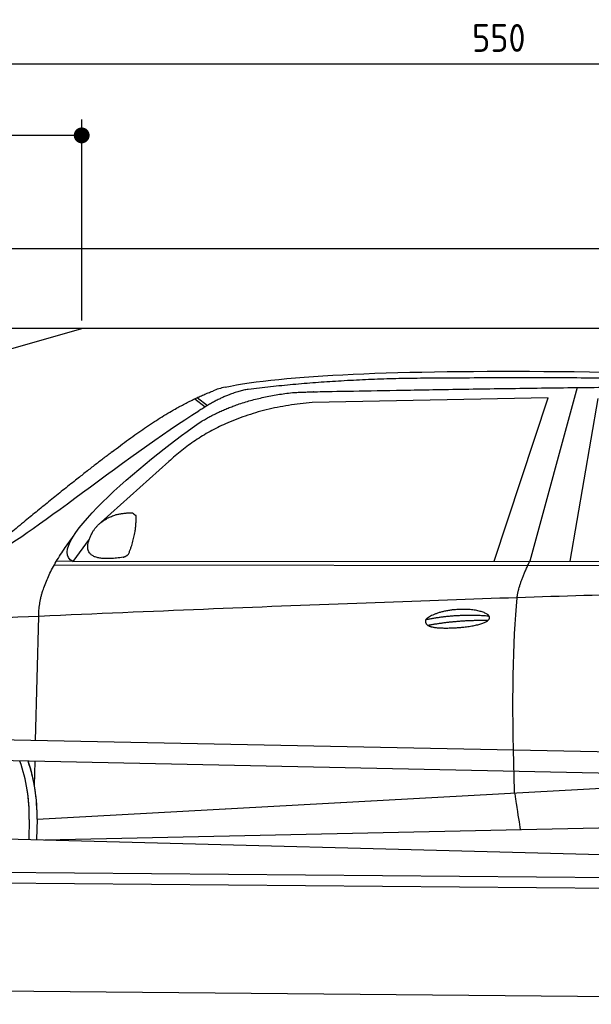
# Model space of a CAD drawing. Header units: millimetres. Extents: x -411 to 6777, y 0 to 6077.
# Tile 4 of 6: x 1744 to 3183, y 3600 to 6077. Entities that reach past the tile are written whole.
import ezdxf

# ---------------------------------------------------------------- set-up
doc = ezdxf.new("R2010")
doc.units = ezdxf.units.MM
doc.layers.add('4', color=3, linetype='Continuous')
for name, color, linetype, lineweight in [('car', 10, 'Continuous', 25), ('Freiraum', 7, 'Continuous', 25), ('Gebäude', 7, 'Continuous', 25), ('Plattform', 7, 'Continuous', 25)]:
    doc.layers.add(name, color=color, linetype=linetype, lineweight=lineweight)
doc.styles.get("Standard").update_dxf_attribs({"font": 'ISOCP.SHX'})
doc.dimstyles.new('GEN-ISO', dxfattribs={"dimscale": 20, "dimtxt": 3.5, "dimasz": 2, "dimexe": 2, "dimexo": 1, "dimgap": 1.5, "dimtad": 1, "dimdec": 1, "dimlfac": 0.1, "dimdsep": 46, "dimtxsty": 'STANDARD', "dimblk": 'PUNKT', "dimcen": 2, "dimclrd": 256, "dimclre": 256, "dimclrt": 2, "dimadec": 0, "dimazin": 0, "dimtp": 0.1, "dimtm": 0.1, "dimtfac": 0.71, "dimtdec": 1, "dimtmove": 2, "dimatfit": 3, "dimldrblk": 'PUNKT', "dimfxl": 2, "dimtolj": 1, "dimarcsym": 0})

# ---------------------------------------------------------------- blocks, each defined once
blk = doc.blocks.new('PUNKT')
at = {"layer": '4', "color": 0, "linetype": 'ByBlock'}
blk.add_line((-0.5, 0), (-1, 0), dxfattribs=at)
at = {"layer": '4', "color": 0, "linetype": 'ByBlock', "const_width": 0.5}
blk.add_lwpolyline([(-0.25, 0, 1), (0.25, 0, 1)], format="xyb", close=True, dxfattribs=at)
blk = doc.blocks.new('*D335')
at = {"layer": '4', "lineweight": -2, "transparency": 16777216}
for p, q in [((200, 5270.9), (200, 6005.8)), ((5700, 5470.9), (5700, 6005.8)), ((240, 5965.8), (5660, 5965.8))]:
    blk.add_line(p, q, dxfattribs=at)
at = {"layer": 'Defpoints', "color": 0, "transparency": 16777216}
for p in [(5700, 5965.8), (5700, 5450.9), (200, 5250.9)]:
    blk.add_point(p, dxfattribs=at)
at = {"layer": '4', "lineweight": -2, "transparency": 16777216, "xscale": 40, "yscale": 40, "zscale": 40, "rotation": 180}
blk.add_blockref('PUNKT', (200, 5965.8), dxfattribs=at)
at = {"layer": '4', "lineweight": -2, "transparency": 16777216, "xscale": 40, "yscale": 40, "zscale": 40}
blk.add_blockref('PUNKT', (5700, 5965.8), dxfattribs=at)
at = {"layer": '4', "color": 2, "transparency": 16777216, "insert": (2950, 6030.8), "char_height": 70, "attachment_point": 5}
blk.add_mtext('550', dxfattribs=at)
blk = doc.blocks.new('Car')
at = {"layer": 'car'}
for p, q in [((3100, 5180.1), (2984.7, 4742.2)), ((3026.9, 5153.7), (2433.2, 5136.4)), ((2894.7, 4741.3), (3026.9, 5153.7)), ((3086.4, 4743.1), (3153.4, 5153)), ((2137.9, 5143.1), (2164, 5122.8)), ((2143.7, 5145.9), (2169.3, 5126)), ((2073.7, 4984.5), (1904.4, 4830.5)), ((1875.1, 4787.1), (1834.5, 4731)), ((1834.5, 4731), (4486.3, 4756.7)), ((1787.6, 4721.7), (4430.8, 4742.7)), ((1834.5, 4731), (1793.3, 4731.7)), ((1744.5, 4279.5), (1749.8, 4592)), ((1742.6, 4166.5), (1743.6, 4227.1)), ((1742.6, 4166.5), (1743.6, 4227.1)), ((1749.9, 4081.9), (3618.8, 4201.2)), ((1749.9, 4081.9), (2773.4, 4147.2)), ((1769.7, 4030), (3655.1, 4088.6)), ((1730.2, 4081.1), (1729.4, 4030.7)), ((1749.9, 4081.9), (1749.1, 4030.4)), ((1671.2, 4031.7), (3720.2, 3997))]:
    blk.add_line(p, q, dxfattribs=at)
for centre, radius, start, end in [((2252.2, 5002.8), 174.5, 102.8736, 113.54), ((1325.5, 4087.7), 404.8, 359.0666, 20.2174), ((1325.7, 4087.9), 424.2, 359.1908, 19.1882), ((1325.7, 4087.9), 424.2, 10.6728, 19.1882), ((1325.7, 4087.9), 404.6, 359.0315, 10.2025), ((1325.7, 4087.9), 424.2, 359.1908, 9.6942)]:
    blk.add_arc(centre, radius, start, end, dxfattribs=at)
for points, degree in [([(2213.3, 5172.9), (2500.4, 5237.1), (3385.5, 5232), (4558, 5179.4)], 3), ([(3708.1, 5194.3), (3359.7, 5210.5), (2743.8, 5200.2)], 2), ([(2743.8, 5200.2), (2501, 5197.8), (2271.9, 5167.9)], 2), ([(1930.6, 5007.4), (2070.7, 5119), (2182.5, 5162.8)], 2), ([(2271.9, 5167.9), (2215.7, 5158.4), (2147.7, 5112.4)], 2), ([(2154.3, 5085.8), (2247.6, 5144.3), (2383, 5160.7)], 2), ([(2433.2, 5136.4), (2209.3, 5115), (2073.7, 4984.5)], 2), ([(1634.6, 4753.7), (1670.3, 4750.2), (1970.3, 5001.8), (2147.7, 5112.4)], 3), ([(1834.5, 4731), (1751.1, 4770.3), (2042.9, 5009.3), (2154.3, 5085.8)], 3), ([(1930.6, 5007.4), (1850, 4946.2), (1748.4, 4861.8), (1620.1, 4755.4), (1626, 4753.6)], 4), ([(1942, 4849.7), (1970.7, 4855.7), (1983.6, 4854.6)], 2), ([(1983.6, 4854.6), (1989.7, 4848.6), (1992.1, 4848.5)], 2), ([(1883.2, 4804.8), (1899.4, 4835.2), (1942, 4849.7)], 2), ([(1974.2, 4750.4), (1995.1, 4803.6), (1992.1, 4848.5)], 2), ([(1749.8, 4592), (1746.6, 4675.6), (1834.5, 4793.7)], 2), ([(1960.8, 4742.6), (1838.7, 4722.8), (1883.2, 4804.8)], 2), ([(1960.8, 4742.6), (1966.8, 4744.4), (1974.2, 4750.4)], 2), ([(2953.6, 4650), (2956.4, 4681), (2984.7, 4742.2)], 2), ([(4705.6, 4687), (3828.9, 4707.4), (1396.9, 4572.9)], 2), ([(2724, 4592.6), (2799.4, 4609.5), (2882.9, 4603.7)], 2), ([(2729.1, 4578.7), (2803.1, 4593.3), (2881, 4592.6)], 2)]:
    blk.add_open_spline(points, degree=degree, dxfattribs=at)
for points, degree, knots in [([(2383, 5160.7), (2409.6, 5163), (2549, 5166.1), (3570.2, 5195.6), (4190.5, 5194.9), (4647.5, 5026.4), (4625.3, 4852.6)], 4, [0.0821318, 0.0821318, 0.0821318, 0.0821318, 0.0821318, 0.258851, 0.508851, 1, 1, 1, 1, 1]), ([(2951.9, 4158.6), (2951.3, 4172.2), (2950.7, 4185.6), (2950.2, 4198.7), (2942.9, 4388.5), (2944, 4539), (2953.6, 4650)], 3, [0, 0, 0, 0, 0.064923, 0.064923, 0.064923, 1, 1, 1, 1]), ([(2724, 4592.6), (2728.2, 4597.7), (2749.2, 4614), (2831.9, 4634.1), (2947.2, 4598), (2838.6, 4569.4), (2753.8, 4570.1), (2719.4, 4573.6), (2724, 4592.6)], 5, [0, 0, 0, 0, 0, 0, 0.300106, 0.500106, 0.700106, 1, 1, 1, 1, 1, 1]), ([(2951.9, 4158.6), (2952.6, 4154), (2953.3, 4149.5), (2954, 4145.1), (2954.6, 4141.1), (2955.2, 4137.2), (2955.8, 4133.5), (2960.6, 4103.4), (2964.4, 4081.3), (2967, 4067.3)], 3, [-0.000011, -0.000011, -0.000011, -0.000011, 0.107576, 0.107576, 0.107576, 0.206414, 0.206414, 0.206414, 1, 1, 1, 1])]:
    blk.add_open_spline(points, degree=degree, knots=knots, dxfattribs=at)
blk = doc.blocks.new('_Dot')
at = {"color": 0, "linetype": 'ByBlock', "lineweight": -2}
blk.add_line((-0.5, 0), (-1, 0), dxfattribs=at)
at = {"color": 0, "linetype": 'ByBlock', "const_width": 0.5}
blk.add_lwpolyline([(-0.25, 0, 1), (0.25, 0, 1)], format="xyb", close=True, dxfattribs=at)
blk = doc.blocks.new('*D341')
at = {"layer": '4', "lineweight": -2, "transparency": 16777216}
for p, q in [((200, 5270.9), (200, 5825.7)), ((1899.7, 5320), (1899.7, 5825.7)), ((1859.7, 5785.7), (240, 5785.7))]:
    blk.add_line(p, q, dxfattribs=at)
at = {"layer": 'Defpoints', "color": 0, "transparency": 16777216}
for p in [(200, 5785.7), (1899.7, 5300), (200, 5250.9)]:
    blk.add_point(p, dxfattribs=at)
at = {"layer": '4', "lineweight": -2, "transparency": 16777216, "xscale": 40, "yscale": 40, "zscale": 40, "rotation": 180}
blk.add_blockref('_Dot', (200, 5785.7), dxfattribs=at)
at = {"layer": '4', "lineweight": -2, "transparency": 16777216, "xscale": 40, "yscale": 40, "zscale": 40}
blk.add_blockref('_Dot', (1899.7, 5785.7), dxfattribs=at)
at = {"layer": '4', "color": 2, "transparency": 16777216, "insert": (1049.8, 5850.7), "char_height": 70, "attachment_point": 5}
blk.add_mtext('170', dxfattribs=at)
blk = doc.blocks.new('Plattform OG 6200 550')
at = {"layer": 'Plattform'}
for p, q in [((5482.3, 4189.6), (348.5, 4292)), ((5481.2, 4133.6), (347.5, 4241)), ((440.2, 3943.6), (5395, 3900.4)), ((446, 3916.5), (5394.8, 3873.4)), ((5437.5, 3600), (372.6, 3644.2))]:
    blk.add_line(p, q, dxfattribs=at)
blk = doc.blocks.new('Gebäude_330_GT180')
at = {"layer": 'Freiraum'}
blk.add_lwpolyline([(200, 5050), (350, 5050), (350, 4900), (499.8, 4900), (1900, 5300)], dxfattribs=at)
at = {"layer": 'Gebäude'}
for p, q in [((5900, 5500), (0, 5500)), ((5700, 5300), (200, 5300))]:
    blk.add_line(p, q, dxfattribs=at)

msp = doc.modelspace()

# ---------------------------------------------------------------- block references
msp.add_blockref('Gebäude_330_GT180', (0, 0))
at = {"layer": 'car', "rotation": 359.4752422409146}
msp.add_blockref('Car', (0, 0), dxfattribs=at)
at = {"layer": 'Plattform'}
msp.add_blockref('Plattform OG 6200 550', (0, 0), dxfattribs=at)

# ---------------------------------------------------------------- dimensions: what is measured, and where the dimension line sits
at = {"layer": '4'}
for base, p1, p2, override, picture, middle in [((5700, 5965.8), (200, 5250.88), (5700, 5450.88), {"dimtdec": 3, "dimtolj": 0}, '*D335', (2950, 6030.8)), ((200, 5785.7), (1899.68, 5300), (200, 5250.88), {"dimblk1": 'Dot', "dimblk2": 'Dot', "dimsah": 1, "dimtdec": 3, "dimtolj": 0}, '*D341', (1049.84, 5850.7))]:
    dim = msp.add_linear_dim(base=base, p1=p1, p2=p2, dimstyle='GEN-ISO', override=override, dxfattribs=at)
    dim.commit()
    dim.dimension.update_dxf_attribs({"geometry": picture, "text_midpoint": middle})

doc.saveas('drawing.dxf')
